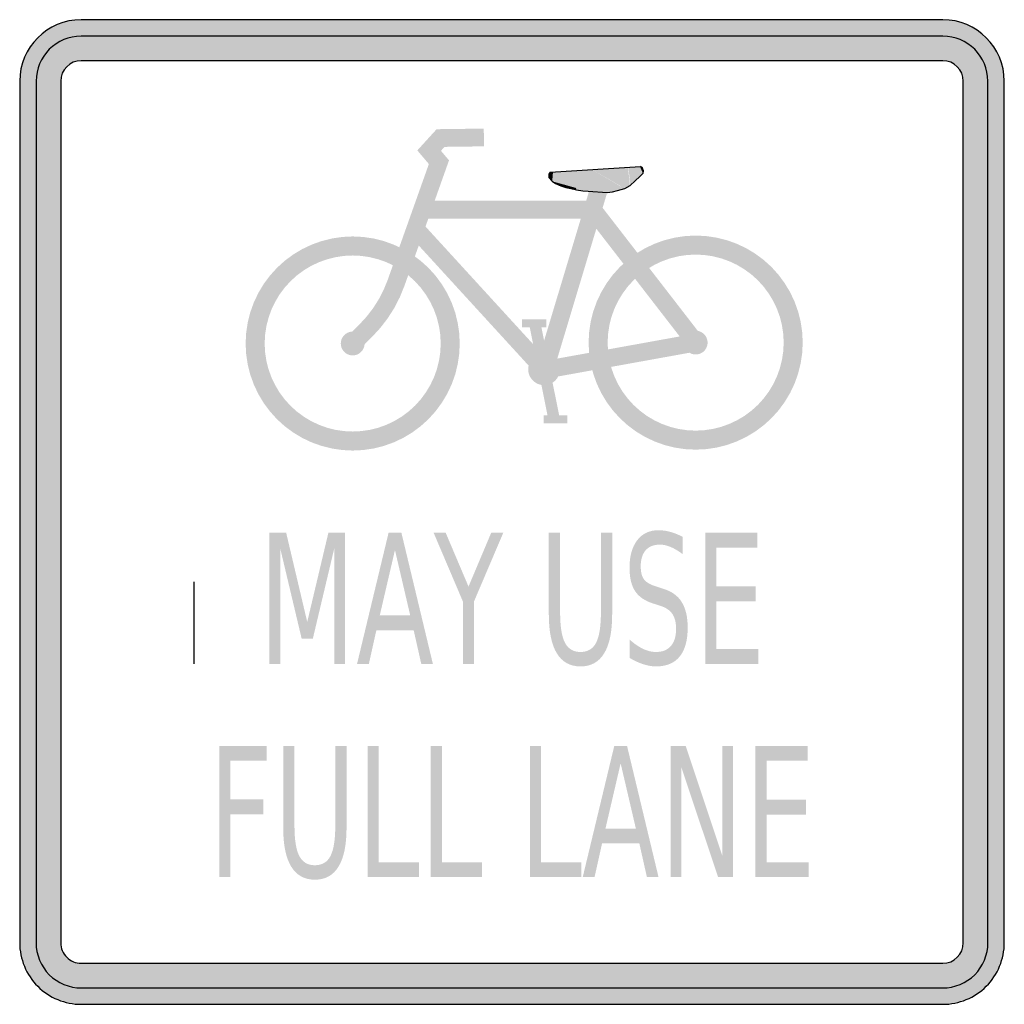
# Model space of a CAD drawing. Header units: inches. Extents: x -15 to 15, y -15 to 15.
import ezdxf

# ---------------------------------------------------------------- set-up
doc = ezdxf.new("R2010")
doc.units = ezdxf.units.IN
doc.header["$MEASUREMENT"] = 0

msp = doc.modelspace()

# ---------------------------------------------------------------- hatches: boundary and pattern name
h = msp.add_hatch(color=7)
edge = h.paths.add_edge_path()
edge.add_line((-15, 13.125), (-15, -13.125))
edge.add_spline(control_points=[(-15, -13.125), (-15, -13.622), (-14.802, -14.099), (-14.451, -14.451), (-14.099, -14.802), (-13.622, -15), (-13.125, -15)], knot_values=[0, 0, 0, 0, 1, 1, 1, 2, 2, 2, 2], degree=3, periodic=0)
edge.add_line((-13.125, -15), (13.125, -15))
edge.add_spline(control_points=[(13.125, -15), (13.622, -15), (14.099, -14.802), (14.451, -14.451), (14.802, -14.099), (15, -13.622), (15, -13.125)], knot_values=[0, 0, 0, 0, 1, 1, 1, 2, 2, 2, 2], degree=3, periodic=0)
edge.add_line((15, -13.125), (15, 13.125))
edge.add_spline(control_points=[(15, 13.125), (15, 14.161), (14.161, 15), (13.125, 15)], knot_values=[0, 0, 0, 0, 1, 1, 1, 1], degree=3, periodic=0)
edge.add_line((13.125, 15), (-13.125, 15))
edge.add_spline(control_points=[(-13.125, 15), (-14.161, 15), (-15, 14.161), (-15, 13.125)], knot_values=[0, 0, 0, 0, 1, 1, 1, 1], degree=3, periodic=0)
edge = h.paths.add_edge_path(flags=0)
edge.add_line((-13.75, 13.125), (-13.75, -13.125))
edge.add_spline(control_points=[(-13.75, -13.125), (-13.75, -13.291), (-13.684, -13.45), (-13.567, -13.567), (-13.45, -13.684), (-13.291, -13.75), (-13.125, -13.75)], knot_values=[0, 0, 0, 0, 1, 1, 1, 2, 2, 2, 2], degree=3, periodic=0)
edge.add_line((-13.125, -13.75), (13.125, -13.75))
edge.add_spline(control_points=[(13.125, -13.75), (13.47, -13.75), (13.75, -13.47), (13.75, -13.125)], knot_values=[0, 0, 0, 0, 1, 1, 1, 1], degree=3, periodic=0)
edge.add_line((13.75, -13.125), (13.75, 13.125))
edge.add_spline(control_points=[(13.75, 13.125), (13.75, 13.47), (13.47, 13.75), (13.125, 13.75)], knot_values=[0, 0, 0, 0, 1, 1, 1, 1], degree=3, periodic=0)
edge.add_line((13.125, 13.75), (-13.125, 13.75))
edge.add_spline(control_points=[(-13.125, 13.75), (-13.47, 13.75), (-13.75, 13.47), (-13.75, 13.125)], knot_values=[0, 0, 0, 0, 1, 1, 1, 1], degree=3, periodic=0)
for points in [[(-13.125, 14.5), (-13.26, 14.493), (-13.393, 14.474), (-13.524, 14.441), (-13.651, 14.395), (-13.773, 14.338), (-13.889, 14.268), (-13.997, 14.188), (-14.097, 14.097), (-14.188, 13.997), (-14.268, 13.889), (-14.338, 13.773), (-14.395, 13.651), (-14.441, 13.524), (-14.474, 13.393), (-14.493, 13.26), (-14.5, 13.125), (-13.75, 13.125), (-13.747, 13.186), (-13.738, 13.247), (-13.723, 13.306), (-13.702, 13.364), (-13.676, 13.42), (-13.645, 13.472), (-13.608, 13.521), (-13.567, 13.567), (-13.521, 13.608), (-13.472, 13.645), (-13.42, 13.676), (-13.364, 13.702), (-13.306, 13.723), (-13.247, 13.738), (-13.186, 13.747), (-13.125, 13.75), (-13.125, 14.5)], [(13.125, 14.5), (-13.125, 14.5), (-13.125, 13.75), (13.125, 13.75), (13.125, 14.5)], [(14.5, 13.125), (14.493, 13.26), (14.474, 13.393), (14.441, 13.524), (14.395, 13.651), (14.338, 13.773), (14.268, 13.889), (14.188, 13.997), (14.097, 14.097), (13.997, 14.188), (13.889, 14.268), (13.773, 14.338), (13.651, 14.395), (13.524, 14.441), (13.393, 14.474), (13.26, 14.493), (13.125, 14.5), (13.125, 13.75), (13.186, 13.747), (13.247, 13.738), (13.306, 13.723), (13.364, 13.702), (13.42, 13.676), (13.472, 13.645), (13.521, 13.608), (13.567, 13.567), (13.608, 13.521), (13.645, 13.472), (13.676, 13.42), (13.702, 13.364), (13.723, 13.306), (13.738, 13.247), (13.747, 13.186), (13.75, 13.125), (14.5, 13.125)], [(-14.5, 13.125), (-14.5, -13.125), (-13.75, -13.125), (-13.75, 13.125), (-14.5, 13.125)], [(14.5, -13.125), (14.5, 13.125), (13.75, 13.125), (13.75, -13.125), (14.5, -13.125)], [(-3.278, 6.889), (-1.919, 10.715), (-2.165, 11.005), (-2.055, 11.125), (-0.853, 11.141), (-0.86, 11.682), (-2.297, 11.663), (-2.885, 11.017), (-2.533, 10.602), (-3.788, 7.07), (-3.278, 6.889)], [(3.536, 10.5), (2.462, 10.428), (3.433, 9.856), (3.592, 9.959), (3.536, 10.5)], [(3.899, 10.527), (3.976, 10.481), (3.604, 9.962), (3.548, 10.504), (3.899, 10.527)], [(3.548, 10.504), (3.604, 9.962), (3.979, 10.311), (3.936, 10.417), (3.548, 10.504)], [(3.986, 10.318), (3.998, 10.394), (3.976, 10.481), (3.899, 10.527), (3.986, 10.318)], [(1.158, 10.349), (1.122, 10.285), (1.127, 10.187), (1.242, 10.352), (1.158, 10.349)], [(1.242, 10.352), (1.127, 10.187), (1.226, 10.078), (1.249, 10.352), (1.242, 10.352)], [(1.249, 10.352), (1.226, 10.078), (2.337, 9.769), (2.465, 10.432), (1.249, 10.352)], [(2.465, 10.432), (2.337, 9.769), (1.946, 9.82), (1.956, 9.871), (2.465, 10.432)], [(2.459, 10.428), (3.315, 9.917), (2.732, 10.156), (2.335, 9.773), (2.459, 10.428)], [(2.869, 9.754), (2.897, 9.728), (3.315, 9.917), (2.459, 10.428), (2.869, 9.754)], [(1.253, 4.252), (2.983, 10.006), (2.465, 10.162), (0.734, 4.408), (1.253, 4.252)], [(1.416, 10.021), (1.351, 10.002), (1.346, 10.002), (1.231, 10.075), (1.416, 10.021)], [(1.654, 9.957), (1.646, 9.887), (1.351, 10.002), (1.416, 10.021), (1.654, 9.957)], [(1.956, 9.871), (1.946, 9.82), (1.646, 9.887), (1.654, 9.957), (1.956, 9.871)], [(3.592, 9.959), (3.433, 9.856), (3.033, 9.75), (2.341, 9.769), (3.592, 9.959)], [(2.341, 9.769), (3.033, 9.75), (2.897, 9.728), (2.869, 9.754), (2.341, 9.769)], [(-2.739, 8.942), (2.462, 8.942), (2.462, 9.483), (-2.739, 9.483), (-2.739, 8.942)], [(2.248, 9.047), (5.382, 4.996), (5.81, 5.327), (2.676, 9.378), (2.248, 9.047)], [(1.193, 4.513), (-2.745, 8.817), (-3.145, 8.451), (0.794, 4.147), (1.193, 4.513)], [(8.858, 5.161), (8.842, 5.481), (8.795, 5.798), (8.717, 6.108), (8.61, 6.41), (8.473, 6.699), (8.308, 6.973), (8.118, 7.231), (7.903, 7.468), (7.665, 7.683), (7.408, 7.873), (7.134, 8.038), (6.844, 8.175), (6.543, 8.283), (6.232, 8.36), (5.916, 8.407), (5.596, 8.423), (5.276, 8.407), (4.96, 8.36), (4.649, 8.283), (4.348, 8.175), (4.059, 8.038), (3.784, 7.873), (3.527, 7.683), (3.29, 7.468), (3.075, 7.231), (2.884, 6.973), (2.72, 6.699), (2.583, 6.41), (2.475, 6.108), (2.397, 5.798), (2.35, 5.481), (2.334, 5.161), (2.914, 5.161), (2.927, 5.424), (2.966, 5.685), (3.03, 5.94), (3.118, 6.188), (3.231, 6.426), (3.366, 6.651), (3.523, 6.863), (3.7, 7.058), (3.895, 7.234), (4.106, 7.391), (4.332, 7.527), (4.57, 7.639), (4.818, 7.728), (5.073, 7.792), (5.333, 7.83), (5.596, 7.843), (5.859, 7.83), (6.119, 7.792), (6.375, 7.728), (6.622, 7.639), (6.86, 7.527), (7.086, 7.391), (7.298, 7.234), (7.493, 7.058), (7.669, 6.863), (7.826, 6.651), (7.961, 6.426), (8.074, 6.188), (8.163, 5.94), (8.226, 5.685), (8.265, 5.424), (8.278, 5.161), (8.858, 5.161)], [(-1.592, 5.134), (-1.608, 5.454), (-1.655, 5.77), (-1.732, 6.081), (-1.84, 6.382), (-1.977, 6.671), (-2.142, 6.946), (-2.332, 7.203), (-2.547, 7.44), (-2.785, 7.655), (-3.042, 7.846), (-3.316, 8.01), (-3.606, 8.147), (-3.907, 8.255), (-4.217, 8.333), (-4.534, 8.38), (-4.854, 8.396), (-5.173, 8.38), (-5.49, 8.333), (-5.801, 8.255), (-6.102, 8.147), (-6.391, 8.01), (-6.666, 7.846), (-6.923, 7.655), (-7.16, 7.44), (-7.375, 7.203), (-7.566, 6.946), (-7.73, 6.671), (-7.867, 6.382), (-7.975, 6.081), (-8.053, 5.77), (-8.1, 5.454), (-8.116, 5.134), (-7.536, 5.134), (-7.523, 5.397), (-7.484, 5.657), (-7.42, 5.912), (-7.332, 6.16), (-7.219, 6.398), (-7.084, 6.624), (-6.927, 6.835), (-6.75, 7.03), (-6.555, 7.207), (-6.344, 7.364), (-6.118, 7.499), (-5.88, 7.612), (-5.632, 7.7), (-5.377, 7.764), (-5.117, 7.803), (-4.854, 7.816), (-4.591, 7.803), (-4.331, 7.764), (-4.075, 7.7), (-3.827, 7.612), (-3.59, 7.499), (-3.364, 7.364), (-3.152, 7.207), (-2.957, 7.03), (-2.781, 6.835), (-2.624, 6.624), (-2.489, 6.398), (-2.376, 6.16), (-2.287, 5.912), (-2.223, 5.657), (-2.185, 5.397), (-2.172, 5.134), (-1.592, 5.134)], [(-4.271, 5.328), (-4.018, 5.602), (-3.79, 5.897), (-3.589, 6.212), (-3.418, 6.544), (-3.278, 6.889), (-3.788, 7.07), (-3.91, 6.77), (-4.059, 6.482), (-4.233, 6.208), (-4.431, 5.951), (-4.651, 5.713), (-4.271, 5.328)], [(-4.664, 4.941), (-4.271, 5.328), (-4.651, 5.713), (-5.044, 5.327), (-4.664, 4.941)], [(0.302, 5.625), (1.045, 5.625), (1.045, 5.867), (0.302, 5.867), (0.302, 5.625)], [(0.524, 5.711), (1.114, 2.789), (1.455, 2.858), (0.865, 5.78), (0.524, 5.711)], [(-4.491, 5.134), (-4.493, 5.169), (-4.498, 5.205), (-4.507, 5.239), (-4.519, 5.273), (-4.534, 5.305), (-4.552, 5.335), (-4.574, 5.364), (-4.598, 5.39), (-4.624, 5.414), (-4.652, 5.435), (-4.683, 5.453), (-4.715, 5.469), (-4.749, 5.481), (-4.783, 5.489), (-4.818, 5.494), (-4.854, 5.496), (-4.889, 5.494), (-4.924, 5.489), (-4.959, 5.481), (-4.992, 5.469), (-5.025, 5.453), (-5.055, 5.435), (-5.084, 5.414), (-5.11, 5.39), (-5.134, 5.364), (-5.155, 5.335), (-5.173, 5.305), (-5.189, 5.273), (-5.201, 5.239), (-5.209, 5.205), (-5.214, 5.169), (-5.216, 5.134), (-4.854, 5.134), (-4.491, 5.134)], [(5.548, 5.428), (0.945, 4.596), (1.042, 4.064), (5.644, 4.895), (5.548, 5.428)], [(5.959, 5.161), (5.957, 5.197), (5.952, 5.232), (5.943, 5.267), (5.931, 5.3), (5.916, 5.332), (5.897, 5.363), (5.876, 5.391), (5.852, 5.418), (5.826, 5.441), (5.797, 5.463), (5.767, 5.481), (5.735, 5.496), (5.701, 5.508), (5.667, 5.517), (5.632, 5.522), (5.596, 5.524), (5.561, 5.522), (5.525, 5.517), (5.491, 5.508), (5.457, 5.496), (5.425, 5.481), (5.395, 5.463), (5.366, 5.441), (5.34, 5.418), (5.316, 5.391), (5.295, 5.363), (5.277, 5.332), (5.261, 5.3), (5.249, 5.267), (5.241, 5.232), (5.235, 5.197), (5.234, 5.161), (5.596, 5.161), (5.959, 5.161)], [(-8.116, 5.134), (-8.1, 4.814), (-8.053, 4.497), (-7.975, 4.187), (-7.867, 3.886), (-7.73, 3.596), (-7.566, 3.322), (-7.375, 3.065), (-7.16, 2.827), (-6.923, 2.612), (-6.666, 2.422), (-6.391, 2.257), (-6.102, 2.12), (-5.801, 2.013), (-5.49, 1.935), (-5.173, 1.888), (-4.854, 1.872), (-4.534, 1.888), (-4.217, 1.935), (-3.907, 2.013), (-3.606, 2.12), (-3.316, 2.257), (-3.042, 2.422), (-2.785, 2.612), (-2.547, 2.827), (-2.332, 3.065), (-2.142, 3.322), (-1.977, 3.596), (-1.84, 3.886), (-1.732, 4.187), (-1.655, 4.497), (-1.608, 4.814), (-1.592, 5.134), (-2.172, 5.134), (-2.185, 4.871), (-2.223, 4.611), (-2.287, 4.355), (-2.376, 4.108), (-2.489, 3.87), (-2.624, 3.644), (-2.781, 3.432), (-2.957, 3.237), (-3.152, 3.061), (-3.364, 2.904), (-3.59, 2.769), (-3.827, 2.656), (-4.075, 2.567), (-4.331, 2.503), (-4.591, 2.465), (-4.854, 2.452), (-5.117, 2.465), (-5.377, 2.503), (-5.632, 2.567), (-5.88, 2.656), (-6.118, 2.769), (-6.344, 2.904), (-6.555, 3.061), (-6.75, 3.237), (-6.927, 3.432), (-7.084, 3.644), (-7.219, 3.87), (-7.332, 4.108), (-7.42, 4.355), (-7.484, 4.611), (-7.523, 4.871), (-7.536, 5.134), (-8.116, 5.134)], [(-5.216, 5.134), (-5.214, 5.098), (-5.209, 5.063), (-5.201, 5.029), (-5.189, 4.995), (-5.173, 4.963), (-5.155, 4.932), (-5.134, 4.904), (-5.11, 4.878), (-5.084, 4.854), (-5.055, 4.832), (-5.025, 4.814), (-4.992, 4.799), (-4.959, 4.787), (-4.924, 4.778), (-4.889, 4.773), (-4.854, 4.771), (-4.818, 4.773), (-4.783, 4.778), (-4.749, 4.787), (-4.715, 4.799), (-4.683, 4.814), (-4.652, 4.832), (-4.624, 4.854), (-4.598, 4.878), (-4.574, 4.904), (-4.552, 4.932), (-4.534, 4.963), (-4.519, 4.995), (-4.507, 5.029), (-4.498, 5.063), (-4.493, 5.098), (-4.491, 5.134), (-4.854, 5.134), (-5.216, 5.134)], [(2.334, 5.161), (2.35, 4.842), (2.397, 4.525), (2.475, 4.214), (2.583, 3.913), (2.72, 3.624), (2.884, 3.349), (3.075, 3.092), (3.29, 2.855), (3.527, 2.64), (3.784, 2.449), (4.059, 2.285), (4.348, 2.148), (4.649, 2.04), (4.96, 1.962), (5.276, 1.915), (5.596, 1.9), (5.916, 1.915), (6.232, 1.962), (6.543, 2.04), (6.844, 2.148), (7.134, 2.285), (7.408, 2.449), (7.665, 2.64), (7.903, 2.855), (8.118, 3.092), (8.308, 3.349), (8.473, 3.624), (8.61, 3.913), (8.717, 4.214), (8.795, 4.525), (8.842, 4.842), (8.858, 5.161), (8.278, 5.161), (8.265, 4.898), (8.226, 4.638), (8.163, 4.383), (8.074, 4.135), (7.961, 3.897), (7.826, 3.671), (7.669, 3.46), (7.493, 3.265), (7.298, 3.088), (7.086, 2.931), (6.86, 2.796), (6.622, 2.684), (6.375, 2.595), (6.119, 2.531), (5.859, 2.492), (5.596, 2.479), (5.333, 2.492), (5.073, 2.531), (4.818, 2.595), (4.57, 2.684), (4.332, 2.796), (4.106, 2.931), (3.895, 3.088), (3.7, 3.265), (3.523, 3.46), (3.366, 3.671), (3.231, 3.897), (3.118, 4.135), (3.03, 4.383), (2.966, 4.638), (2.927, 4.898), (2.914, 5.161), (2.334, 5.161)], [(5.234, 5.161), (5.235, 5.126), (5.241, 5.091), (5.249, 5.056), (5.261, 5.023), (5.277, 4.99), (5.295, 4.96), (5.316, 4.931), (5.34, 4.905), (5.366, 4.881), (5.395, 4.86), (5.425, 4.842), (5.457, 4.826), (5.491, 4.815), (5.525, 4.806), (5.561, 4.801), (5.596, 4.799), (5.632, 4.801), (5.667, 4.806), (5.701, 4.815), (5.735, 4.826), (5.767, 4.842), (5.797, 4.86), (5.826, 4.881), (5.852, 4.905), (5.876, 4.931), (5.897, 4.96), (5.916, 4.99), (5.931, 5.023), (5.943, 5.056), (5.952, 5.091), (5.957, 5.126), (5.959, 5.161), (5.596, 5.161), (5.234, 5.161)], [(1.46, 4.348), (1.458, 4.396), (1.451, 4.443), (1.439, 4.489), (1.423, 4.533), (1.403, 4.576), (1.378, 4.617), (1.35, 4.655), (1.318, 4.69), (1.283, 4.722), (1.245, 4.75), (1.204, 4.775), (1.162, 4.795), (1.117, 4.811), (1.071, 4.822), (1.024, 4.829), (0.977, 4.832), (0.929, 4.829), (0.882, 4.822), (0.836, 4.811), (0.792, 4.795), (0.749, 4.775), (0.708, 4.75), (0.67, 4.722), (0.635, 4.69), (0.603, 4.655), (0.575, 4.617), (0.551, 4.576), (0.53, 4.533), (0.514, 4.489), (0.503, 4.443), (0.496, 4.396), (0.493, 4.348), (0.977, 4.348), (1.46, 4.348)], [(0.493, 4.348), (0.496, 4.301), (0.503, 4.254), (0.514, 4.208), (0.53, 4.164), (0.551, 4.121), (0.575, 4.08), (0.603, 4.042), (0.635, 4.007), (0.67, 3.975), (0.708, 3.947), (0.749, 3.922), (0.792, 3.902), (0.836, 3.886), (0.882, 3.875), (0.929, 3.868), (0.977, 3.865), (1.024, 3.868), (1.071, 3.875), (1.117, 3.886), (1.162, 3.902), (1.204, 3.922), (1.245, 3.947), (1.283, 3.975), (1.318, 4.007), (1.35, 4.042), (1.378, 4.08), (1.403, 4.121), (1.423, 4.164), (1.439, 4.208), (1.451, 4.254), (1.458, 4.301), (1.46, 4.348), (0.977, 4.348), (0.493, 4.348)], [(0.962, 2.703), (1.685, 2.703), (1.685, 2.945), (0.962, 2.945), (0.962, 2.703)], [(-7.39, -0.627), (-6.882, -0.627), (-6.239, -3.349), (-5.593, -0.627), (-5.085, -0.627), (-5.085, -4.627), (-5.417, -4.627), (-5.417, -1.115), (-6.068, -3.858), (-6.409, -3.858), (-7.06, -1.115), (-7.06, -4.627), (-7.39, -4.627), (-7.39, -0.627)], [(-2.39, -0.627), (-2.023, -0.627), (-1.325, -2.272), (-0.631, -0.627), (-0.263, -0.627), (-1.156, -2.722), (-1.156, -4.627), (-1.498, -4.627), (-1.498, -2.722), (-2.39, -0.627)], [(5.886, -0.627), (7.478, -0.627), (7.478, -1.083), (6.227, -1.083), (6.227, -2.267), (7.428, -2.267), (7.428, -2.722), (6.227, -2.722), (6.227, -4.172), (7.51, -4.172), (7.51, -4.627), (5.886, -4.627), (5.886, -0.627)], [(-8.919, -7.125), (-7.472, -7.125), (-7.472, -7.58), (-8.578, -7.58), (-8.578, -8.759), (-7.579, -8.759), (-7.579, -9.215), (-8.578, -9.215), (-8.578, -11.125), (-8.919, -11.125), (-8.919, -7.125)], [(-4.402, -7.125), (-4.06, -7.125), (-4.06, -10.67), (-2.834, -10.67), (-2.834, -11.125), (-4.402, -11.125), (-4.402, -7.125)], [(-2.477, -7.125), (-2.136, -7.125), (-2.136, -10.67), (-0.91, -10.67), (-0.91, -11.125), (-2.477, -11.125), (-2.477, -7.125)], [(0.544, -7.125), (0.885, -7.125), (0.885, -10.67), (2.112, -10.67), (2.112, -11.125), (0.544, -11.125), (0.544, -7.125)], [(4.831, -7.125), (5.291, -7.125), (6.408, -10.471), (6.408, -7.125), (6.738, -7.125), (6.738, -11.125), (6.279, -11.125), (5.161, -7.779), (5.161, -11.125), (4.831, -11.125), (4.831, -7.125)], [(7.415, -7.125), (9.008, -7.125), (9.008, -7.58), (7.757, -7.58), (7.757, -8.765), (8.957, -8.765), (8.957, -9.22), (7.757, -9.22), (7.757, -10.67), (9.04, -10.67), (9.04, -11.125), (7.415, -11.125), (7.415, -7.125)], [(-14.5, -13.125), (-14.494, -13.252), (-14.477, -13.378), (-14.448, -13.501), (-14.407, -13.622), (-14.356, -13.738), (-14.294, -13.849), (-14.222, -13.954), (-14.141, -14.051), (-14.051, -14.141), (-13.954, -14.222), (-13.849, -14.294), (-13.738, -14.356), (-13.622, -14.407), (-13.501, -14.448), (-13.378, -14.477), (-13.252, -14.494), (-13.125, -14.5), (-13.125, -13.75), (-13.183, -13.747), (-13.24, -13.739), (-13.296, -13.726), (-13.351, -13.708), (-13.404, -13.684), (-13.454, -13.656), (-13.502, -13.624), (-13.546, -13.587), (-13.587, -13.546), (-13.624, -13.502), (-13.656, -13.454), (-13.684, -13.404), (-13.708, -13.351), (-13.726, -13.296), (-13.739, -13.24), (-13.747, -13.183), (-13.75, -13.125), (-14.5, -13.125)], [(13.125, -14.5), (13.252, -14.494), (13.378, -14.477), (13.501, -14.448), (13.622, -14.407), (13.738, -14.356), (13.849, -14.294), (13.954, -14.222), (14.051, -14.141), (14.141, -14.051), (14.222, -13.954), (14.294, -13.849), (14.356, -13.738), (14.407, -13.622), (14.448, -13.501), (14.477, -13.378), (14.494, -13.252), (14.5, -13.125), (13.75, -13.125), (13.747, -13.183), (13.739, -13.24), (13.726, -13.296), (13.708, -13.351), (13.684, -13.404), (13.656, -13.454), (13.624, -13.502), (13.587, -13.546), (13.546, -13.587), (13.502, -13.624), (13.454, -13.656), (13.404, -13.684), (13.351, -13.708), (13.296, -13.726), (13.24, -13.739), (13.183, -13.747), (13.125, -13.75), (13.125, -14.5)], [(-13.125, -14.5), (13.125, -14.5), (13.125, -13.75), (-13.125, -13.75), (-13.125, -14.5)]]:
    msp.add_hatch(color=7).paths.add_polyline_path(points)
h = msp.add_hatch(color=7)
edge = h.paths.add_edge_path()
edge.add_line((5.201, -0.758), (5.201, -1.286))
edge.add_spline(control_points=[(5.201, -1.286), (5.073, -1.188), (4.951, -1.115), (4.836, -1.067), (4.721, -1.018), (4.61, -0.994), (4.504, -0.994), (4.318, -0.994), (4.174, -1.051), (4.073, -1.166), (3.973, -1.28), (3.922, -1.443), (3.922, -1.653), (3.922, -1.83), (3.956, -1.964), (4.023, -2.054), (4.09, -2.144), (4.217, -2.217), (4.404, -2.272)], knot_values=[0, 0, 0, 0, 1, 1, 1, 2, 2, 2, 3, 3, 3, 4, 4, 4, 5, 5, 5, 6, 6, 6, 6], degree=3, periodic=0)
edge.add_line((4.404, -2.272), (4.609, -2.339))
edge.add_spline(control_points=[(4.609, -2.339), (4.864, -2.416), (5.052, -2.551), (5.172, -2.745), (5.293, -2.939), (5.353, -3.198), (5.353, -3.523), (5.353, -3.911), (5.272, -4.205), (5.109, -4.405), (4.945, -4.605), (4.706, -4.705), (4.389, -4.705), (4.269, -4.705), (4.142, -4.683), (4.008, -4.641), (3.873, -4.598), (3.734, -4.534), (3.59, -4.45)], knot_values=[0, 0, 0, 0, 1, 1, 1, 2, 2, 2, 3, 3, 3, 4, 4, 4, 5, 5, 5, 6, 6, 6, 6], degree=3, periodic=0)
edge.add_line((3.59, -4.45), (3.59, -3.893))
edge.add_spline(control_points=[(3.59, -3.893), (3.729, -4.016), (3.865, -4.109), (3.997, -4.172), (4.13, -4.234), (4.261, -4.265), (4.389, -4.265), (4.583, -4.265), (4.733, -4.205), (4.84, -4.083), (4.946, -3.962), (4.999, -3.789), (4.999, -3.564), (4.999, -3.367), (4.961, -3.213), (4.885, -3.103), (4.808, -2.992), (4.683, -2.909), (4.509, -2.854)], knot_values=[0, 0, 0, 0, 1, 1, 1, 2, 2, 2, 3, 3, 3, 4, 4, 4, 5, 5, 5, 6, 6, 6, 6], degree=3, periodic=0)
edge.add_line((4.509, -2.854), (4.303, -2.789))
edge.add_spline(control_points=[(4.303, -2.789), (4.048, -2.709), (3.864, -2.583), (3.751, -2.412), (3.638, -2.24), (3.581, -2.002), (3.581, -1.696), (3.581, -1.343), (3.66, -1.064), (3.816, -0.86), (3.973, -0.657), (4.189, -0.555), (4.464, -0.555), (4.583, -0.555), (4.704, -0.572), (4.826, -0.606), (4.949, -0.64), (5.074, -0.691), (5.201, -0.758)], knot_values=[0, 0, 0, 0, 1, 1, 1, 2, 2, 2, 3, 3, 3, 4, 4, 4, 5, 5, 5, 6, 6, 6, 6], degree=3, periodic=0)
h = msp.add_hatch(color=7)
h.paths.add_polyline_path([(-3.759, -0.627), (-3.371, -0.627), (-2.411, -4.627), (-2.765, -4.627), (-2.996, -3.601), (-4.132, -3.601), (-4.361, -4.627), (-4.721, -4.627), (-3.759, -0.627)])
h.paths.add_polyline_path([(-3.566, -1.16), (-4.029, -3.151), (-3.101, -3.151), (-3.566, -1.16)], flags=0)
h = msp.add_hatch(color=7)
edge = h.paths.add_edge_path()
edge.add_line((1.122, -0.627), (1.466, -0.627))
edge.add_line((1.466, -0.627), (1.466, -3.057))
edge.add_spline(control_points=[(1.466, -3.057), (1.466, -3.486), (1.515, -3.794), (1.613, -3.983), (1.711, -4.171), (1.869, -4.265), (2.088, -4.265), (2.307, -4.265), (2.465, -4.171), (2.563, -3.983), (2.66, -3.794), (2.709, -3.486), (2.709, -3.057)], knot_values=[0, 0, 0, 0, 1, 1, 1, 2, 2, 2, 3, 3, 3, 4, 4, 4, 4], degree=3, periodic=0)
edge.add_line((2.709, -3.057), (2.709, -0.627))
edge.add_line((2.709, -0.627), (3.052, -0.627))
edge.add_line((3.052, -0.627), (3.052, -3.124))
edge.add_spline(control_points=[(3.052, -3.124), (3.052, -3.646), (2.971, -4.04), (2.808, -4.306), (2.646, -4.572), (2.406, -4.705), (2.088, -4.705), (1.769, -4.705), (1.529, -4.572), (1.366, -4.306), (1.204, -4.04), (1.122, -3.646), (1.122, -3.124)], knot_values=[0, 0, 0, 0, 1, 1, 1, 2, 2, 2, 3, 3, 3, 4, 4, 4, 4], degree=3, periodic=0)
edge.add_line((1.122, -3.124), (1.122, -0.627))
h = msp.add_hatch(color=7)
edge = h.paths.add_edge_path()
edge.add_line((-6.971, -7.125), (-6.628, -7.125))
edge.add_line((-6.628, -7.125), (-6.628, -9.555))
edge.add_spline(control_points=[(-6.628, -9.555), (-6.628, -9.984), (-6.579, -10.292), (-6.481, -10.481), (-6.382, -10.669), (-6.224, -10.763), (-6.005, -10.763), (-5.786, -10.763), (-5.628, -10.669), (-5.531, -10.481), (-5.433, -10.292), (-5.384, -9.984), (-5.384, -9.555)], knot_values=[0, 0, 0, 0, 1, 1, 1, 2, 2, 2, 3, 3, 3, 4, 4, 4, 4], degree=3, periodic=0)
edge.add_line((-5.384, -9.555), (-5.384, -7.125))
edge.add_line((-5.384, -7.125), (-5.041, -7.125))
edge.add_line((-5.041, -7.125), (-5.041, -9.622))
edge.add_spline(control_points=[(-5.041, -9.622), (-5.041, -10.144), (-5.122, -10.537), (-5.285, -10.804), (-5.447, -11.07), (-5.688, -11.203), (-6.005, -11.203), (-6.324, -11.203), (-6.565, -11.07), (-6.727, -10.804), (-6.89, -10.537), (-6.971, -10.144), (-6.971, -9.622)], knot_values=[0, 0, 0, 0, 1, 1, 1, 2, 2, 2, 3, 3, 3, 4, 4, 4, 4], degree=3, periodic=0)
edge.add_line((-6.971, -9.622), (-6.971, -7.125))
h = msp.add_hatch(color=7)
h.paths.add_polyline_path([(3.117, -7.125), (3.505, -7.125), (4.465, -11.125), (4.111, -11.125), (3.88, -10.099), (2.744, -10.099), (2.515, -11.125), (2.155, -11.125), (3.117, -7.125)])
h.paths.add_polyline_path([(3.31, -7.658), (2.847, -9.649), (3.775, -9.649), (3.31, -7.658)], flags=0)

# ---------------------------------------------------------------- linework, layer by layer
at = {"color": 7}
for p, q in [((1.16, 10.351), (3.912, 10.532)), ((3.981, 10.479), (3.912, 10.532)), ((1.16, 10.351), (1.12, 10.289)), ((1.12, 10.289), (1.124, 10.188)), ((3.753, 10.088), (3.892, 10.219)), ((3.892, 10.219), (3.992, 10.32)), ((4.004, 10.394), (3.981, 10.479)), ((3.992, 10.32), (4.004, 10.394)), ((1.124, 10.188), (1.221, 10.076)), ((1.221, 10.076), (1.325, 10.014)), ((1.325, 10.014), (1.488, 9.937)), ((1.488, 9.937), (1.639, 9.886)), ((3.435, 9.858), (3.598, 9.952)), ((3.598, 9.952), (3.753, 10.088)), ((1.639, 9.886), (1.794, 9.86)), ((1.794, 9.86), (1.965, 9.817)), ((1.965, 9.817), (2.162, 9.786)), ((2.162, 9.786), (2.321, 9.771)), ((2.321, 9.771), (2.898, 9.733)), ((2.898, 9.733), (3.061, 9.754)), ((3.061, 9.754), (3.219, 9.793)), ((3.219, 9.793), (3.435, 9.858)), ((-9.683, -4.627), (-9.683, -2.127))]:
    msp.add_line(p, q, dxfattribs=at)
for points in [[(13.125, 15), (-13.125, 15)], [(13.125, 14.5), (-13.125, 14.5)], [(13.125, 13.75), (-13.125, 13.75)], [(-15, 13.125), (-15, -13.125)], [(-14.5, 13.125), (-14.5, -13.125)], [(-13.75, 13.125), (-13.75, -13.125)], [(13.75, -13.125), (13.75, 13.125)], [(14.5, -13.125), (14.5, 13.125)], [(15, -13.125), (15, 13.125)], [(-13.125, -13.75), (13.125, -13.75)], [(-13.125, -14.5), (13.125, -14.5)], [(-13.125, -15), (13.125, -15)]]:
    msp.add_lwpolyline(points, dxfattribs=at)
for points in [[(-13.125, 15), (-14.161, 15), (-15, 14.161), (-15, 13.125)], [(15, 13.125), (15, 14.161), (14.161, 15), (13.125, 15)], [(-13.125, 14.5), (-13.884, 14.5), (-14.5, 13.884), (-14.5, 13.125)], [(14.5, 13.125), (14.5, 13.884), (13.884, 14.5), (13.125, 14.5)], [(-13.125, 13.75), (-13.47, 13.75), (-13.75, 13.47), (-13.75, 13.125)], [(13.75, 13.125), (13.75, 13.47), (13.47, 13.75), (13.125, 13.75)], [(13.125, -13.75), (13.47, -13.75), (13.75, -13.47), (13.75, -13.125)]]:
    msp.add_open_spline(points, degree=3, dxfattribs=at)
for points in [[(-15, -13.125), (-15, -13.622), (-14.802, -14.099), (-14.451, -14.451), (-14.099, -14.802), (-13.622, -15), (-13.125, -15)], [(-14.5, -13.125), (-14.5, -13.49), (-14.355, -13.839), (-14.097, -14.097), (-13.839, -14.355), (-13.49, -14.5), (-13.125, -14.5)], [(-13.75, -13.125), (-13.75, -13.291), (-13.684, -13.45), (-13.567, -13.567), (-13.45, -13.684), (-13.291, -13.75), (-13.125, -13.75)], [(13.125, -15), (13.622, -15), (14.099, -14.802), (14.451, -14.451), (14.802, -14.099), (15, -13.622), (15, -13.125)], [(13.125, -14.5), (13.49, -14.5), (13.839, -14.355), (14.097, -14.097), (14.355, -13.839), (14.5, -13.49), (14.5, -13.125)]]:
    msp.add_open_spline(points, degree=3, knots=[0, 0, 0, 0, 1, 1, 1, 2, 2, 2, 2], dxfattribs=at)

doc.saveas('drawing.dxf')
